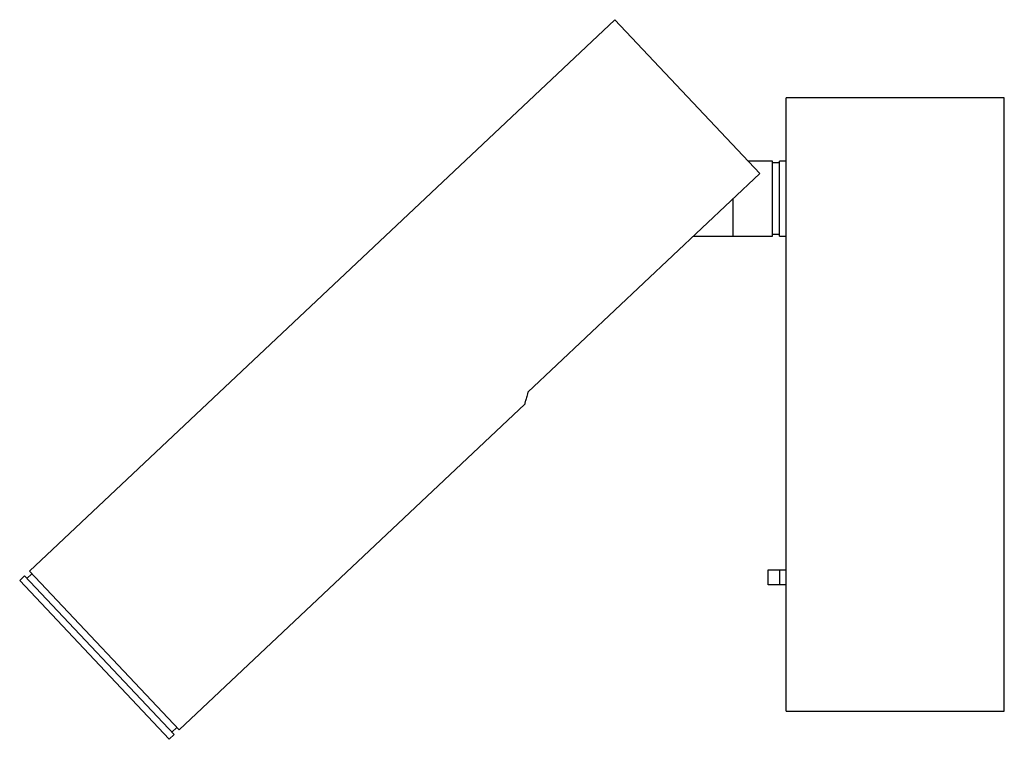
# Paper-space layout '_Derecha' of a CAD drawing. Header units: millimetres. Extents: x -144 to 0, y -49 to 56.
import ezdxf

# ---------------------------------------------------------------- set-up
doc = ezdxf.new("R2010")
doc.units = ezdxf.units.MM

psp = doc.layouts.new('_Derecha')

# ---------------------------------------------------------------- linework, layer by layer
at = {"color": 7, "linetype": 'Continuous', "lineweight": 25}
for p, q in [((-57.14, 56.47), (-143.01, -24.46)), ((-57.14, 56.47), (-35.86, 33.89)), ((0, 45), (-32, 45)), ((-32, -45), (-32, 45)), ((0, -45), (0, 45)), ((-34, 35.72), (-37.58, 35.72)), ((-34, 24.72), (-34, 35.72)), ((-33, 35.46), (-34, 35.46)), ((-32, 35.72), (-33, 35.72)), ((-33, 24.72), (-33, 35.72)), ((-35.86, 33.89), (-69.91, 1.8)), ((-39.8, 24.72), (-39.8, 30.22)), ((-45.6, 24.72), (-34, 24.72)), ((-34, 24.98), (-33, 24.98)), ((-33, 24.72), (-32, 24.72)), ((-121.07, -47.75), (-70.36, 0.04)), ((-121.07, -47.75), (-143.01, -24.46)), ((-34.63, -24.24), (-32, -24.24)), ((-34.63, -26.44), (-34.63, -24.24)), ((-33, -24.24), (-33, -26.44)), ((-143.74, -25.14), (-144.47, -25.83)), ((-122.52, -49.12), (-144.47, -25.83)), ((-121.79, -48.43), (-143.74, -25.14)), ((-142.67, -24.82), (-143.4, -25.51)), ((-32, -26.44), (-34.63, -26.44)), ((-32, -45), (0, -45)), ((-122.14, -48.07), (-121.41, -47.38)), ((-122.52, -49.12), (-121.79, -48.43))]:
    psp.add_line(p, q, dxfattribs=at)
psp.add_open_spline([(-69.91, 1.8), (-69.99, 1.53), (-70.14, 0.97), (-70.29, 0.4), (-70.37, 0.06), (-70.37, 0.05), (-70.38, 0.05)], degree=3, knots=[0, 0, 0, 0, 0.264319, 0.534947, 0.799554, 1, 1, 1, 1], dxfattribs=at)

doc.saveas('drawing.dxf')
